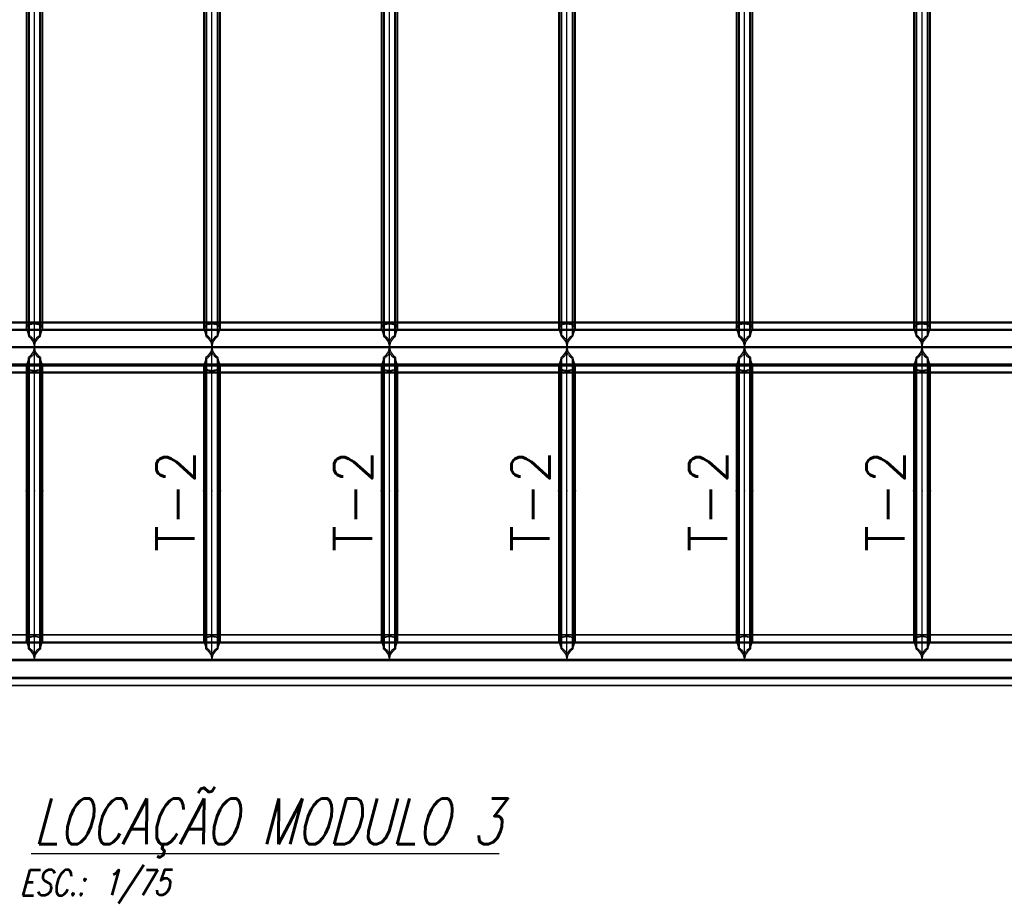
# Model space of a CAD drawing. Extents: x 463450 to 504470, y 98709 to 135344.
# Tile 2 of 20: x 469081 to 474905, y 98781 to 103993. Entities that reach past the tile are written whole.
import ezdxf
from ezdxf.enums import TextEntityAlignment as Align

# ---------------------------------------------------------------- set-up
doc = ezdxf.new("R2010")
doc.units = 0
doc.header["$LTSCALE"] = 10
doc.header["$MEASUREMENT"] = 0
doc.linetypes.add('DASHDOT', pattern=[1, 0.5, -0.25, 0, -0.25])
doc.linetypes.add('HIDDEN', pattern=[0.375, 0.25, -0.125])
doc.layers.get('0').update_dxf_attribs({"linetype": 'CONTINUOUS'})
for name, color, linetype in [('A', 2, 'DASHDOT'), ('COTAS', 7, 'CONTINUOUS'), ('FORIR', 4, 'CONTINUOUS'), ('G', 3, 'CONTINUOUS'), ('mark3d', 2, 'CONTINUOUS'), ('REGUA175', 4, 'CONTINUOUS'), ('TR', 6, 'HIDDEN'), ('TXT1', 7, 'CONTINUOUS')]:
    doc.layers.add(name, color=color, linetype=linetype)
doc.styles.add('Dunke', font='romans.shx', dxfattribs={"width": 0.75, "oblique": 15})
doc.styles.add('POS', font='ROMANS', dxfattribs={"width": 0.7})
doc.styles.get("Standard").update_dxf_attribs({"font": 'txt.shx', "width": 0.7, "oblique": 5})

# ---------------------------------------------------------------- blocks, each defined once
blk = doc.blocks.new('3D_INFOM')
blk.add_point((0, 0))
at = {"layer": 'FORIR', "flags": 1}
blk.add_attdef('MARK', (7.6, -4.3), '', height=5.26, dxfattribs=at)
blk = doc.blocks.new('3D_INFOTEXT')
blk.add_point((0, 0))
at = {"flags": 1}
for tag, p in [('MAR_PEZ', (7.2, 4.1)), ('POS_PEZ', (7.6, -4.3)), ('HANDLE', (7, -38.5)), ('LUN_PRO', (7.2, -21.9)), ('NOM_PRO', (7.6, -13.2)), ('MAT_PRO', (7.6, -30.1))]:
    blk.add_attdef(tag, p, '', height=5.26, dxfattribs=at)
blk = doc.blocks.new('mark3d1')
at = {"layer": 'mark3d', "color": 4, "style": 'POS'}
blk.add_attdef('MARK', text='', height=3, dxfattribs=at).set_placement((7.179, -1.226), align=Align.CENTER)
blk = doc.blocks.new('A$C4C575746')
at = {"layer": 'REGUA175', "color": 8, "style": 'Dunke', "oblique": 15, "width": 0.75}
blk.add_text('ESC.:', height=2, dxfattribs=at).set_placement((-0.609, -3.248))
for tag, p, height in [('%%UTITULO', (0.474, 0.775), 3.6), ('ESCALA', (5.959, -3.229), 2)]:
    blk.add_attdef(tag, p, '', height=height, dxfattribs=at)

msp = doc.modelspace()

# ---------------------------------------------------------------- linework, layer by layer
at = {"layer": 'A'}
msp.add_line((464144.9, 102055.5), (486660.7, 102055.5), dxfattribs=at)
at = {"layer": 'G'}
for p, q in [((469168.7, 102059.3), (469168.7, 109207.9)), ((470218.7, 102059.3), (470218.7, 109207.9)), ((471268.7, 102059.3), (471268.7, 109207.9)), ((472318.7, 102059.3), (472318.7, 109207.9)), ((473368.7, 102059.3), (473368.7, 109207.9)), ((474418.7, 102059.3), (474418.7, 109207.9)), ((469133.3, 109144.3), (469133.3, 102121.6)), ((469204, 102121.6), (469204, 109144.3)), ((470183.3, 109144.3), (470183.3, 102121.6)), ((470254, 102121.6), (470254, 109144.3)), ((471233.3, 109144.3), (471233.3, 102121.6)), ((471304, 102121.6), (471304, 109144.3)), ((472283.3, 109144.3), (472283.3, 102121.6)), ((472354, 102121.6), (472354, 109144.3)), ((473333.3, 109144.3), (473333.3, 102121.6)), ((473404, 102121.6), (473404, 109144.3)), ((474383.3, 109144.3), (474383.3, 102121.6)), ((474454, 102121.6), (474454, 109144.3)), ((469118.7, 109095.9), (469118.7, 102168.5)), ((469218.7, 102168.5), (469218.7, 109095.9)), ((470168.7, 109095.9), (470168.7, 102168.5)), ((470268.7, 102168.5), (470268.7, 109095.9)), ((471218.7, 109095.9), (471218.7, 102168.5)), ((471318.7, 102168.5), (471318.7, 109095.9)), ((472268.7, 109095.9), (472268.7, 102168.5)), ((472368.7, 102168.5), (472368.7, 109095.9)), ((473318.7, 109095.9), (473318.7, 102168.5)), ((473418.7, 102168.5), (473418.7, 109095.9)), ((474368.7, 109095.9), (474368.7, 102168.5)), ((474468.7, 102168.5), (474468.7, 109095.9)), ((468166.2, 102163.7), (469121.2, 102163.7)), ((469118.7, 102205.5), (468568.8, 102205.5)), ((469118.7, 102168.5), (469121.2, 102163.7)), ((469121.2, 102163.7), (469128.9, 102141.4)), ((469208.5, 102141.4), (469216.2, 102163.7)), ((469216.2, 102163.7), (469218.7, 102168.5)), ((469216.2, 102163.7), (470171.2, 102163.7)), ((470168.7, 102205.5), (469218.7, 102205.5)), ((470168.7, 102168.5), (470171.2, 102163.7)), ((470171.2, 102163.7), (470178.9, 102141.4)), ((470258.5, 102141.4), (470266.2, 102163.7)), ((470266.2, 102163.7), (470268.7, 102168.5)), ((470266.2, 102163.7), (471221.2, 102163.7)), ((471218.7, 102205.5), (470268.7, 102205.5)), ((471218.7, 102168.5), (471221.2, 102163.7)), ((471221.2, 102163.7), (471228.9, 102141.4)), ((471308.5, 102141.4), (471316.2, 102163.7)), ((471316.2, 102163.7), (471318.7, 102168.5)), ((471316.2, 102163.7), (472271.2, 102163.7)), ((472268.7, 102205.5), (471318.7, 102205.5)), ((472268.7, 102168.5), (472271.2, 102163.7)), ((472271.2, 102163.7), (472278.9, 102141.4)), ((472358.5, 102141.4), (472366.2, 102163.7)), ((472366.2, 102163.7), (472368.7, 102168.5)), ((472366.2, 102163.7), (473321.2, 102163.7)), ((473318.7, 102205.5), (472368.7, 102205.5)), ((473318.7, 102168.5), (473321.2, 102163.7)), ((473321.2, 102163.7), (473328.9, 102141.4)), ((473408.5, 102141.4), (473416.2, 102163.7)), ((473416.2, 102163.7), (473418.7, 102168.5)), ((473416.2, 102163.7), (474371.2, 102163.7)), ((474368.7, 102205.5), (473418.7, 102205.5)), ((474368.7, 102168.5), (474371.2, 102163.7)), ((474371.2, 102163.7), (474378.9, 102141.4)), ((474458.5, 102141.4), (474466.2, 102163.7)), ((474466.2, 102163.7), (474468.7, 102168.5)), ((474466.2, 102163.7), (475421.2, 102163.7)), ((475418.7, 102205.5), (474468.7, 102205.5)), ((469128.9, 102141.4), (469133.3, 102121.6)), ((469133.3, 102121.6), (469141, 102115.7)), ((469141, 102115.7), (469161.6, 102087.7)), ((469175.8, 102087.7), (469196.4, 102115.7)), ((469196.4, 102115.7), (469204, 102121.6)), ((469204, 102121.6), (469208.5, 102141.4)), ((470178.9, 102141.4), (470183.3, 102121.6)), ((470183.3, 102121.6), (470191, 102115.7)), ((470191, 102115.7), (470211.6, 102087.7)), ((470225.8, 102087.7), (470246.4, 102115.7)), ((470246.4, 102115.7), (470254, 102121.6)), ((470254, 102121.6), (470258.5, 102141.4)), ((471228.9, 102141.4), (471233.3, 102121.6)), ((471233.3, 102121.6), (471241, 102115.7)), ((471241, 102115.7), (471261.6, 102087.7)), ((471275.8, 102087.7), (471296.4, 102115.7)), ((471296.4, 102115.7), (471304, 102121.6)), ((471304, 102121.6), (471308.5, 102141.4)), ((472278.9, 102141.4), (472283.3, 102121.6)), ((472283.3, 102121.6), (472291, 102115.7)), ((472291, 102115.7), (472311.6, 102087.7)), ((472325.8, 102087.7), (472346.4, 102115.7)), ((472346.4, 102115.7), (472354, 102121.6)), ((472354, 102121.6), (472358.5, 102141.4)), ((473328.9, 102141.4), (473333.3, 102121.6)), ((473333.3, 102121.6), (473341, 102115.7)), ((473341, 102115.7), (473361.6, 102087.7)), ((473375.8, 102087.7), (473396.4, 102115.7)), ((473396.4, 102115.7), (473404, 102121.6)), ((473404, 102121.6), (473408.5, 102141.4)), ((474378.9, 102141.4), (474383.3, 102121.6)), ((474383.3, 102121.6), (474391, 102115.7)), ((474391, 102115.7), (474411.6, 102087.7)), ((474425.8, 102087.7), (474446.4, 102115.7)), ((474446.4, 102115.7), (474454, 102121.6)), ((474454, 102121.6), (474458.5, 102141.4)), ((469168.6, 102058.5), (468118.8, 102058.5)), ((469161.6, 102087.7), (469168.4, 102059.3)), ((469168.6, 102058.5), (469161.6, 102029.2)), ((469168.7, 102059.3), (469168.4, 102059.3)), ((469168.4, 102059.3), (469168.6, 102058.5)), ((469169, 102059.3), (469168.7, 102059.3)), ((469168.7, 100209.7), (469168.7, 102059.3)), ((469168.8, 102058.5), (469169, 102059.3)), ((469175.8, 102029.2), (469168.8, 102058.5)), ((470218.6, 102058.5), (469168.8, 102058.5)), ((469169, 102059.3), (469175.8, 102087.7)), ((470211.6, 102087.7), (470218.4, 102059.3)), ((470218.6, 102058.5), (470211.6, 102029.2)), ((470218.7, 102059.3), (470218.4, 102059.3)), ((470218.4, 102059.3), (470218.6, 102058.5)), ((470219, 102059.3), (470218.7, 102059.3)), ((470218.7, 100209.7), (470218.7, 102059.3)), ((470218.8, 102058.5), (470219, 102059.3)), ((470225.8, 102029.2), (470218.8, 102058.5)), ((471268.6, 102058.5), (470218.8, 102058.5)), ((470219, 102059.3), (470225.8, 102087.7)), ((471261.6, 102087.7), (471268.4, 102059.3)), ((471268.6, 102058.5), (471261.6, 102029.2)), ((471268.7, 102059.3), (471268.4, 102059.3)), ((471268.4, 102059.3), (471268.6, 102058.5)), ((471268.7, 100209.7), (471268.7, 102059.3)), ((471269, 102059.3), (471268.7, 102059.3)), ((471268.8, 102058.5), (471269, 102059.3)), ((471275.8, 102029.2), (471268.8, 102058.5)), ((472318.6, 102058.5), (471268.8, 102058.5)), ((471269, 102059.3), (471275.8, 102087.7)), ((472311.6, 102087.7), (472318.4, 102059.3)), ((472318.6, 102058.5), (472311.6, 102029.2)), ((472318.7, 102059.3), (472318.4, 102059.3)), ((472318.4, 102059.3), (472318.6, 102058.5)), ((472319, 102059.3), (472318.7, 102059.3)), ((472318.7, 100209.7), (472318.7, 102059.3)), ((472318.8, 102058.5), (472319, 102059.3)), ((472325.8, 102029.2), (472318.8, 102058.5)), ((473368.6, 102058.5), (472318.8, 102058.5)), ((472319, 102059.3), (472325.8, 102087.7)), ((473361.6, 102087.7), (473368.4, 102059.3)), ((473368.6, 102058.5), (473361.6, 102029.2)), ((473368.7, 102059.3), (473368.4, 102059.3)), ((473368.4, 102059.3), (473368.6, 102058.5)), ((473369, 102059.3), (473368.7, 102059.3)), ((473368.7, 100209.7), (473368.7, 102059.3)), ((473368.8, 102058.5), (473369, 102059.3)), ((473375.8, 102029.2), (473368.8, 102058.5)), ((474418.6, 102058.5), (473368.8, 102058.5)), ((473369, 102059.3), (473375.8, 102087.7)), ((474411.6, 102087.7), (474418.4, 102059.3)), ((474418.6, 102058.5), (474411.6, 102029.2)), ((474418.7, 102059.3), (474418.4, 102059.3)), ((474418.4, 102059.3), (474418.6, 102058.5)), ((474419, 102059.3), (474418.7, 102059.3)), ((474418.7, 100209.7), (474418.7, 102059.3)), ((474418.8, 102058.5), (474419, 102059.3)), ((474425.8, 102029.2), (474418.8, 102058.5)), ((475468.6, 102058.5), (474418.8, 102058.5)), ((474419, 102059.3), (474425.8, 102087.7)), ((469133.3, 101994.9), (469128.9, 101974.7)), ((469141, 102000.9), (469133.3, 101994.9)), ((469133.3, 100272.9), (469133.3, 101994.9)), ((469161.6, 102029.2), (469141, 102000.9)), ((469196.4, 102000.9), (469175.8, 102029.2)), ((469204, 101994.9), (469196.4, 102000.9)), ((469208.5, 101974.7), (469204, 101994.9)), ((469204, 101994.9), (469204, 100272.9)), ((470183.3, 101994.9), (470178.9, 101974.7)), ((470191, 102000.9), (470183.3, 101994.9)), ((470183.3, 100272.9), (470183.3, 101994.9)), ((470211.6, 102029.2), (470191, 102000.9)), ((470246.4, 102000.9), (470225.8, 102029.2)), ((470254, 101994.9), (470246.4, 102000.9)), ((470258.5, 101974.7), (470254, 101994.9)), ((470254, 101994.9), (470254, 100272.9)), ((471233.3, 101994.9), (471228.9, 101974.7)), ((471241, 102000.9), (471233.3, 101994.9)), ((471233.3, 100272.9), (471233.3, 101994.9)), ((471261.6, 102029.2), (471241, 102000.9)), ((471296.4, 102000.9), (471275.8, 102029.2)), ((471304, 101994.9), (471296.4, 102000.9)), ((471308.5, 101974.7), (471304, 101994.9)), ((471304, 101994.9), (471304, 100272.9)), ((472283.3, 101994.9), (472278.9, 101974.7)), ((472291, 102000.9), (472283.3, 101994.9)), ((472283.3, 100272.9), (472283.3, 101994.9)), ((472311.6, 102029.2), (472291, 102000.9)), ((472346.4, 102000.9), (472325.8, 102029.2)), ((472354, 101994.9), (472346.4, 102000.9)), ((472358.5, 101974.7), (472354, 101994.9)), ((472354, 101994.9), (472354, 100272.9)), ((473333.3, 101994.9), (473328.9, 101974.7)), ((473341, 102000.9), (473333.3, 101994.9)), ((473333.3, 100272.9), (473333.3, 101994.9)), ((473361.6, 102029.2), (473341, 102000.9)), ((473396.4, 102000.9), (473375.8, 102029.2)), ((473404, 101994.9), (473396.4, 102000.9)), ((473408.5, 101974.7), (473404, 101994.9)), ((473404, 101994.9), (473404, 100272.9)), ((474383.3, 101994.9), (474378.9, 101974.7)), ((474391, 102000.9), (474383.3, 101994.9)), ((474383.3, 100272.9), (474383.3, 101994.9)), ((474411.6, 102029.2), (474391, 102000.9)), ((474446.4, 102000.9), (474425.8, 102029.2)), ((474454, 101994.9), (474446.4, 102000.9)), ((474458.5, 101974.7), (474454, 101994.9)), ((474454, 101994.9), (474454, 100272.9)), ((469121.2, 101951.6), (468166.2, 101951.6)), ((469121.2, 101951.6), (469118.7, 101946.6)), ((469118.7, 101946.6), (469118.7, 100319.7)), ((469128.9, 101974.7), (469121.2, 101951.6)), ((469216.2, 101951.6), (469208.5, 101974.7)), ((469218.7, 101946.6), (469216.2, 101951.6)), ((470171.2, 101951.6), (469216.2, 101951.6)), ((469218.7, 100319.7), (469218.7, 101946.6)), ((470171.2, 101951.6), (470168.7, 101946.6)), ((470168.7, 101946.6), (470168.7, 100319.7)), ((470178.9, 101974.7), (470171.2, 101951.6)), ((470266.2, 101951.6), (470258.5, 101974.7)), ((470268.7, 101946.6), (470266.2, 101951.6)), ((471221.2, 101951.6), (470266.2, 101951.6)), ((470268.7, 100319.7), (470268.7, 101946.6)), ((471221.2, 101951.6), (471218.7, 101946.6)), ((471218.7, 101946.6), (471218.7, 100319.7)), ((471228.9, 101974.7), (471221.2, 101951.6)), ((471316.2, 101951.6), (471308.5, 101974.7)), ((471318.7, 101946.6), (471316.2, 101951.6)), ((472271.2, 101951.6), (471316.2, 101951.6)), ((471318.7, 100319.7), (471318.7, 101946.6)), ((472271.2, 101951.6), (472268.7, 101946.6)), ((472268.7, 101946.6), (472268.7, 100319.7)), ((472278.9, 101974.7), (472271.2, 101951.6)), ((472366.2, 101951.6), (472358.5, 101974.7)), ((472368.7, 101946.6), (472366.2, 101951.6)), ((473321.2, 101951.6), (472366.2, 101951.6)), ((472368.7, 100319.7), (472368.7, 101946.6)), ((473321.2, 101951.6), (473318.7, 101946.6)), ((473318.7, 101946.6), (473318.7, 100319.7)), ((473328.9, 101974.7), (473321.2, 101951.6)), ((473416.2, 101951.6), (473408.5, 101974.7)), ((473418.7, 101946.6), (473416.2, 101951.6)), ((474371.2, 101951.6), (473416.2, 101951.6)), ((473418.7, 100319.7), (473418.7, 101946.6)), ((474371.2, 101951.6), (474368.7, 101946.6)), ((474368.7, 101946.6), (474368.7, 100319.7)), ((474378.9, 101974.7), (474371.2, 101951.6)), ((474466.2, 101951.6), (474458.5, 101974.7)), ((474468.7, 101946.6), (474466.2, 101951.6)), ((475421.2, 101951.6), (474466.2, 101951.6)), ((474468.7, 100319.7), (474468.7, 101946.6)), ((468168.7, 101905.6), (469118.7, 101905.6)), ((469218.7, 101905.6), (470168.7, 101905.6)), ((470268.7, 101905.6), (471218.7, 101905.6)), ((471318.7, 101905.6), (472268.7, 101905.6)), ((472368.7, 101905.6), (473318.7, 101905.6)), ((473418.7, 101905.6), (474368.7, 101905.6)), ((474468.7, 101905.6), (475418.7, 101905.6)), ((469118.7, 100356.7), (468168.7, 100356.7)), ((470168.7, 100356.7), (469218.7, 100356.7)), ((471218.7, 100356.7), (470268.7, 100356.7)), ((472268.7, 100356.7), (471318.7, 100356.7)), ((473318.7, 100356.7), (472368.7, 100356.7)), ((474368.7, 100356.7), (473418.7, 100356.7)), ((475418.7, 100356.7), (474468.7, 100356.7)), ((468166.2, 100314.9), (469121.2, 100314.9)), ((469118.7, 100319.7), (469121.2, 100314.9)), ((469121.2, 100314.9), (469128.9, 100292.5)), ((469128.9, 100292.5), (469133.3, 100272.9)), ((469204, 100272.9), (469208.5, 100292.5)), ((469208.5, 100292.5), (469216.2, 100314.9)), ((469216.2, 100314.9), (469218.7, 100319.7)), ((469216.2, 100314.9), (470171.2, 100314.9)), ((470168.7, 100319.7), (470171.2, 100314.9)), ((470171.2, 100314.9), (470178.9, 100292.5)), ((470178.9, 100292.5), (470183.3, 100272.9)), ((470254, 100272.9), (470258.5, 100292.5)), ((470258.5, 100292.5), (470266.2, 100314.9)), ((470266.2, 100314.9), (470268.7, 100319.7)), ((470266.2, 100314.9), (471221.2, 100314.9)), ((471218.7, 100319.7), (471221.2, 100314.9)), ((471221.2, 100314.9), (471228.9, 100292.5)), ((471228.9, 100292.5), (471233.3, 100272.9)), ((471304, 100272.9), (471308.5, 100292.5)), ((471308.5, 100292.5), (471316.2, 100314.9)), ((471316.2, 100314.9), (471318.7, 100319.7)), ((471316.2, 100314.9), (472271.2, 100314.9)), ((472268.7, 100319.7), (472271.2, 100314.9)), ((472271.2, 100314.9), (472278.9, 100292.5)), ((472278.9, 100292.5), (472283.3, 100272.9)), ((472354, 100272.9), (472358.5, 100292.5)), ((472358.5, 100292.5), (472366.2, 100314.9)), ((472366.2, 100314.9), (472368.7, 100319.7)), ((472366.2, 100314.9), (473321.2, 100314.9)), ((473318.7, 100319.7), (473321.2, 100314.9)), ((473321.2, 100314.9), (473328.9, 100292.5)), ((473328.9, 100292.5), (473333.3, 100272.9)), ((473404, 100272.9), (473408.5, 100292.5)), ((473408.5, 100292.5), (473416.2, 100314.9)), ((473416.2, 100314.9), (473418.7, 100319.7)), ((473416.2, 100314.9), (474371.2, 100314.9)), ((474368.7, 100319.7), (474371.2, 100314.9)), ((474371.2, 100314.9), (474378.9, 100292.5)), ((474378.9, 100292.5), (474383.3, 100272.9)), ((474454, 100272.9), (474458.5, 100292.5)), ((474458.5, 100292.5), (474466.2, 100314.9)), ((474466.2, 100314.9), (474468.7, 100319.7)), ((474466.2, 100314.9), (475421.2, 100314.9)), ((469133.3, 100272.9), (469141.1, 100266.9)), ((469141.1, 100266.9), (469161.7, 100238.9)), ((469161.7, 100238.9), (469168.7, 100209.7)), ((469168.7, 100209.7), (469175.7, 100238.9)), ((469175.7, 100238.9), (469196.3, 100266.9)), ((469196.3, 100266.9), (469204, 100272.9)), ((470183.3, 100272.9), (470191.1, 100266.9)), ((470191.1, 100266.9), (470211.7, 100238.9)), ((470211.7, 100238.9), (470218.7, 100209.7)), ((470218.7, 100209.7), (470225.7, 100238.9)), ((470225.7, 100238.9), (470246.3, 100266.9)), ((470246.3, 100266.9), (470254, 100272.9)), ((471233.3, 100272.9), (471241.1, 100266.9)), ((471241.1, 100266.9), (471261.7, 100238.9)), ((471261.7, 100238.9), (471268.7, 100209.7)), ((471268.7, 100209.7), (471275.7, 100238.9)), ((471275.7, 100238.9), (471296.3, 100266.9)), ((471296.3, 100266.9), (471304, 100272.9)), ((472283.3, 100272.9), (472291.1, 100266.9)), ((472291.1, 100266.9), (472311.7, 100238.9)), ((472311.7, 100238.9), (472318.7, 100209.7)), ((472318.7, 100209.7), (472325.7, 100238.9)), ((472325.7, 100238.9), (472346.3, 100266.9)), ((472346.3, 100266.9), (472354, 100272.9)), ((473333.3, 100272.9), (473341.1, 100266.9)), ((473341.1, 100266.9), (473361.7, 100238.9)), ((473361.7, 100238.9), (473368.7, 100209.7)), ((473368.7, 100209.7), (473375.7, 100238.9)), ((473375.7, 100238.9), (473396.3, 100266.9)), ((473396.3, 100266.9), (473404, 100272.9)), ((474383.3, 100272.9), (474391.1, 100266.9)), ((474391.1, 100266.9), (474411.7, 100238.9)), ((474411.7, 100238.9), (474418.7, 100209.7)), ((474418.7, 100209.7), (474425.7, 100238.9)), ((474425.7, 100238.9), (474446.3, 100266.9)), ((474446.3, 100266.9), (474454, 100272.9)), ((467218.7, 100209.7), (485418.7, 100209.7)), ((467112.6, 100102.8), (485524.8, 100102.8)), ((467068.7, 100056.7), (485568.7, 100056.7))]:
    msp.add_line(p, q, dxfattribs=at)
at = {"layer": 'TR'}
for p, q in [((469123.4, 109095.9), (469123.4, 102168.5)), ((469136.7, 109137.9), (469136.7, 102127.8)), ((469200.7, 102127.8), (469200.7, 109137.9)), ((469213.9, 102168.5), (469213.9, 109095.9)), ((470173.4, 109095.9), (470173.4, 102168.5)), ((470186.7, 109137.9), (470186.7, 102127.8)), ((470250.7, 102127.8), (470250.7, 109137.9)), ((470263.9, 102168.5), (470263.9, 109095.9)), ((471223.4, 109095.9), (471223.4, 102168.5)), ((471236.7, 109137.9), (471236.7, 102127.8)), ((471300.7, 102127.8), (471300.7, 109137.9)), ((471313.9, 102168.5), (471313.9, 109095.9)), ((472273.4, 109095.9), (472273.4, 102168.5)), ((472286.7, 109137.9), (472286.7, 102127.8)), ((472350.7, 102127.8), (472350.7, 109137.9)), ((472363.9, 102168.5), (472363.9, 109095.9)), ((473323.4, 109095.9), (473323.4, 102168.5)), ((473336.7, 109137.9), (473336.7, 102127.8)), ((473400.7, 102127.8), (473400.7, 109137.9)), ((473413.9, 102168.5), (473413.9, 109095.9)), ((474373.4, 109095.9), (474373.4, 102168.5)), ((474386.7, 109137.9), (474386.7, 102127.8)), ((474450.7, 102127.8), (474450.7, 109137.9)), ((474463.9, 102168.5), (474463.9, 109095.9)), ((485312.7, 102159.5), (467324.7, 102159.5)), ((485309, 102155.1), (467328.4, 102155.1)), ((467328.5, 102159.1), (485308.9, 102159.1)), ((485268.7, 102199.2), (467368.7, 102199.2)), ((469218.7, 102205.5), (469118.7, 102205.5)), ((469118.7, 102168.5), (469125.6, 102181.9)), ((469121.2, 102163.7), (469216.2, 102163.7)), ((469123.4, 102168.5), (469130.4, 102181.9)), ((469123.4, 102168.5), (469125.9, 102163.7)), ((469125.6, 102181.9), (469133.3, 102191.5)), ((469125.9, 102163.7), (469133.7, 102141.4)), ((469130.4, 102181.9), (469136.7, 102189.8)), ((469133.3, 102191.5), (469150.9, 102195.2)), ((469136.7, 102189.8), (469162.4, 102195.2)), ((469150.9, 102195.2), (469168.7, 102197.3)), ((469162.4, 102195.2), (469168.7, 102196)), ((469168.7, 102197.3), (469186.5, 102195.2)), ((469168.7, 102196), (469175, 102195.2)), ((469175, 102195.2), (469200.7, 102189.8)), ((469186.5, 102195.2), (469204, 102191.5)), ((469200.7, 102189.8), (469207, 102181.9)), ((469203.7, 102141.4), (469211.5, 102163.7)), ((469204, 102191.5), (469211.8, 102181.9)), ((469207, 102181.9), (469213.9, 102168.5)), ((469211.5, 102163.7), (469213.9, 102168.5)), ((469211.8, 102181.9), (469218.7, 102168.5)), ((470268.7, 102205.5), (470168.7, 102205.5)), ((470168.7, 102168.5), (470175.6, 102181.9)), ((470171.2, 102163.7), (470266.2, 102163.7)), ((470173.4, 102168.5), (470180.4, 102181.9)), ((470173.4, 102168.5), (470175.9, 102163.7)), ((470175.6, 102181.9), (470183.3, 102191.5)), ((470175.9, 102163.7), (470183.7, 102141.4)), ((470180.4, 102181.9), (470186.7, 102189.8)), ((470183.3, 102191.5), (470200.9, 102195.2)), ((470186.7, 102189.8), (470212.4, 102195.2)), ((470200.9, 102195.2), (470218.7, 102197.3)), ((470212.4, 102195.2), (470218.7, 102196)), ((470218.7, 102197.3), (470236.5, 102195.2)), ((470218.7, 102196), (470225, 102195.2)), ((470225, 102195.2), (470250.7, 102189.8)), ((470236.5, 102195.2), (470254, 102191.5)), ((470250.7, 102189.8), (470257, 102181.9)), ((470253.7, 102141.4), (470261.5, 102163.7)), ((470254, 102191.5), (470261.8, 102181.9)), ((470257, 102181.9), (470263.9, 102168.5)), ((470261.5, 102163.7), (470263.9, 102168.5)), ((470261.8, 102181.9), (470268.7, 102168.5)), ((471318.7, 102205.5), (471218.7, 102205.5)), ((471218.7, 102168.5), (471225.6, 102181.9)), ((471221.2, 102163.7), (471316.2, 102163.7)), ((471223.4, 102168.5), (471230.4, 102181.9)), ((471223.4, 102168.5), (471225.9, 102163.7)), ((471225.6, 102181.9), (471233.3, 102191.5)), ((471225.9, 102163.7), (471233.7, 102141.4)), ((471230.4, 102181.9), (471236.7, 102189.8)), ((471233.3, 102191.5), (471250.9, 102195.2)), ((471236.7, 102189.8), (471262.4, 102195.2)), ((471250.9, 102195.2), (471268.7, 102197.3)), ((471262.4, 102195.2), (471268.7, 102196)), ((471268.7, 102197.3), (471286.5, 102195.2)), ((471268.7, 102196), (471275, 102195.2)), ((471275, 102195.2), (471300.7, 102189.8)), ((471286.5, 102195.2), (471304, 102191.5)), ((471300.7, 102189.8), (471307, 102181.9)), ((471303.7, 102141.4), (471311.5, 102163.7)), ((471304, 102191.5), (471311.8, 102181.9)), ((471307, 102181.9), (471313.9, 102168.5)), ((471311.5, 102163.7), (471313.9, 102168.5)), ((471311.8, 102181.9), (471318.7, 102168.5)), ((472368.7, 102205.5), (472268.7, 102205.5)), ((472268.7, 102168.5), (472275.6, 102181.9)), ((472271.2, 102163.7), (472366.2, 102163.7)), ((472273.4, 102168.5), (472280.4, 102181.9)), ((472273.4, 102168.5), (472275.9, 102163.7)), ((472275.6, 102181.9), (472283.3, 102191.5)), ((472275.9, 102163.7), (472283.7, 102141.4)), ((472280.4, 102181.9), (472286.7, 102189.8)), ((472283.3, 102191.5), (472300.9, 102195.2)), ((472286.7, 102189.8), (472312.4, 102195.2)), ((472300.9, 102195.2), (472318.7, 102197.3)), ((472312.4, 102195.2), (472318.7, 102196)), ((472318.7, 102197.3), (472336.5, 102195.2)), ((472318.7, 102196), (472325, 102195.2)), ((472325, 102195.2), (472350.7, 102189.8)), ((472336.5, 102195.2), (472354, 102191.5)), ((472350.7, 102189.8), (472357, 102181.9)), ((472353.7, 102141.4), (472361.5, 102163.7)), ((472354, 102191.5), (472361.8, 102181.9)), ((472357, 102181.9), (472363.9, 102168.5)), ((472361.5, 102163.7), (472363.9, 102168.5)), ((472361.8, 102181.9), (472368.7, 102168.5)), ((473418.7, 102205.5), (473318.7, 102205.5)), ((473318.7, 102168.5), (473325.6, 102181.9)), ((473321.2, 102163.7), (473416.2, 102163.7)), ((473323.4, 102168.5), (473330.4, 102181.9)), ((473323.4, 102168.5), (473325.9, 102163.7)), ((473325.6, 102181.9), (473333.3, 102191.5)), ((473325.9, 102163.7), (473333.7, 102141.4)), ((473330.4, 102181.9), (473336.7, 102189.8)), ((473333.3, 102191.5), (473350.9, 102195.2)), ((473336.7, 102189.8), (473362.4, 102195.2)), ((473350.9, 102195.2), (473368.7, 102197.3)), ((473362.4, 102195.2), (473368.7, 102196)), ((473368.7, 102197.3), (473386.5, 102195.2)), ((473368.7, 102196), (473375, 102195.2)), ((473375, 102195.2), (473400.7, 102189.8)), ((473386.5, 102195.2), (473404, 102191.5)), ((473400.7, 102189.8), (473407, 102181.9)), ((473403.7, 102141.4), (473411.5, 102163.7)), ((473404, 102191.5), (473411.8, 102181.9)), ((473407, 102181.9), (473413.9, 102168.5)), ((473411.5, 102163.7), (473413.9, 102168.5)), ((473411.8, 102181.9), (473418.7, 102168.5)), ((474468.7, 102205.5), (474368.7, 102205.5)), ((474368.7, 102168.5), (474375.6, 102181.9)), ((474371.2, 102163.7), (474466.2, 102163.7)), ((474373.4, 102168.5), (474380.4, 102181.9)), ((474373.4, 102168.5), (474375.9, 102163.7)), ((474375.6, 102181.9), (474383.3, 102191.5)), ((474375.9, 102163.7), (474383.7, 102141.4)), ((474380.4, 102181.9), (474386.7, 102189.8)), ((474383.3, 102191.5), (474400.9, 102195.2)), ((474386.7, 102189.8), (474412.4, 102195.2)), ((474400.9, 102195.2), (474418.7, 102197.3)), ((474412.4, 102195.2), (474418.7, 102196)), ((474418.7, 102197.3), (474436.5, 102195.2)), ((474418.7, 102196), (474425, 102195.2)), ((474425, 102195.2), (474450.7, 102189.8)), ((474436.5, 102195.2), (474454, 102191.5)), ((474450.7, 102189.8), (474457, 102181.9)), ((474453.7, 102141.4), (474461.5, 102163.7)), ((474454, 102191.5), (474461.8, 102181.9)), ((474457, 102181.9), (474463.9, 102168.5)), ((474461.5, 102163.7), (474463.9, 102168.5)), ((474461.8, 102181.9), (474468.7, 102168.5)), ((469133.7, 102141.4), (469136.7, 102127.8)), ((469136.7, 102127.8), (469152.5, 102115.7)), ((469152.5, 102115.7), (469168.7, 102093.7)), ((469168.7, 102093.7), (469184.9, 102115.7)), ((469184.9, 102115.7), (469200.7, 102127.8)), ((469200.7, 102127.8), (469203.7, 102141.4)), ((470183.7, 102141.4), (470186.7, 102127.8)), ((470186.7, 102127.8), (470202.5, 102115.7)), ((470202.5, 102115.7), (470218.7, 102093.7)), ((470218.7, 102093.7), (470234.9, 102115.7)), ((470234.9, 102115.7), (470250.7, 102127.8)), ((470250.7, 102127.8), (470253.7, 102141.4)), ((471233.7, 102141.4), (471236.7, 102127.8)), ((471236.7, 102127.8), (471252.5, 102115.7)), ((471252.5, 102115.7), (471268.7, 102093.7)), ((471268.7, 102093.7), (471284.9, 102115.7)), ((471284.9, 102115.7), (471300.7, 102127.8)), ((471300.7, 102127.8), (471303.7, 102141.4)), ((472283.7, 102141.4), (472286.7, 102127.8)), ((472286.7, 102127.8), (472302.5, 102115.7)), ((472302.5, 102115.7), (472318.7, 102093.7)), ((472318.7, 102093.7), (472334.9, 102115.7)), ((472334.9, 102115.7), (472350.7, 102127.8)), ((472350.7, 102127.8), (472353.7, 102141.4)), ((473333.7, 102141.4), (473336.7, 102127.8)), ((473336.7, 102127.8), (473352.5, 102115.7)), ((473352.5, 102115.7), (473368.7, 102093.7)), ((473368.7, 102093.7), (473384.9, 102115.7)), ((473384.9, 102115.7), (473400.7, 102127.8)), ((473400.7, 102127.8), (473403.7, 102141.4)), ((474383.7, 102141.4), (474386.7, 102127.8)), ((474386.7, 102127.8), (474402.5, 102115.7)), ((474402.5, 102115.7), (474418.7, 102093.7)), ((474418.7, 102093.7), (474434.9, 102115.7)), ((474434.9, 102115.7), (474450.7, 102127.8)), ((474450.7, 102127.8), (474453.7, 102141.4)), ((485418.7, 102052.5), (467218.7, 102052.5)), ((485378.2, 102052.7), (467259.2, 102052.7)), ((485377.8, 102058.4), (467259.5, 102058.4)), ((469168.4, 102059.3), (469169, 102059.3)), ((469168.8, 102058.5), (469168.6, 102058.5)), ((470218.4, 102059.3), (470219, 102059.3)), ((470218.8, 102058.5), (470218.6, 102058.5)), ((471268.4, 102059.3), (471269, 102059.3)), ((471268.8, 102058.5), (471268.6, 102058.5)), ((472318.4, 102059.3), (472319, 102059.3)), ((472318.8, 102058.5), (472318.6, 102058.5)), ((473368.4, 102059.3), (473369, 102059.3)), ((473368.8, 102058.5), (473368.6, 102058.5)), ((474418.4, 102059.3), (474419, 102059.3)), ((474418.8, 102058.5), (474418.6, 102058.5)), ((469136.7, 101988.6), (469133.7, 101974.7)), ((469152.5, 102000.9), (469136.7, 101988.6)), ((469136.7, 101988.6), (469136.7, 100279.1)), ((469168.7, 102023.2), (469152.5, 102000.9)), ((469184.9, 102000.9), (469168.7, 102023.2)), ((469200.7, 101988.6), (469184.9, 102000.9)), ((469200.7, 100279.1), (469200.7, 101988.6)), ((469203.7, 101974.7), (469200.7, 101988.6)), ((470186.7, 101988.6), (470183.7, 101974.7)), ((470202.5, 102000.9), (470186.7, 101988.6)), ((470186.7, 101988.6), (470186.7, 100279.1)), ((470218.7, 102023.2), (470202.5, 102000.9)), ((470234.9, 102000.9), (470218.7, 102023.2)), ((470250.7, 101988.6), (470234.9, 102000.9)), ((470250.7, 100279.1), (470250.7, 101988.6)), ((470253.7, 101974.7), (470250.7, 101988.6)), ((471236.7, 101988.6), (471233.7, 101974.7)), ((471252.5, 102000.9), (471236.7, 101988.6)), ((471236.7, 101988.6), (471236.7, 100279.1)), ((471268.7, 102023.2), (471252.5, 102000.9)), ((471284.9, 102000.9), (471268.7, 102023.2)), ((471300.7, 101988.6), (471284.9, 102000.9)), ((471300.7, 100279.1), (471300.7, 101988.6)), ((471303.7, 101974.7), (471300.7, 101988.6)), ((472286.7, 101988.6), (472283.7, 101974.7)), ((472302.5, 102000.9), (472286.7, 101988.6)), ((472286.7, 101988.6), (472286.7, 100279.1)), ((472318.7, 102023.2), (472302.5, 102000.9)), ((472334.9, 102000.9), (472318.7, 102023.2)), ((472350.7, 101988.6), (472334.9, 102000.9)), ((472350.7, 100279.1), (472350.7, 101988.6)), ((472353.7, 101974.7), (472350.7, 101988.6)), ((473336.7, 101988.6), (473333.7, 101974.7)), ((473352.5, 102000.9), (473336.7, 101988.6)), ((473336.7, 101988.6), (473336.7, 100279.1)), ((473368.7, 102023.2), (473352.5, 102000.9)), ((473384.9, 102000.9), (473368.7, 102023.2)), ((473400.7, 101988.6), (473384.9, 102000.9)), ((473400.7, 100279.1), (473400.7, 101988.6)), ((473403.7, 101974.7), (473400.7, 101988.6)), ((474386.7, 101988.6), (474383.7, 101974.7)), ((474402.5, 102000.9), (474386.7, 101988.6)), ((474386.7, 101988.6), (474386.7, 100279.1)), ((474418.7, 102023.2), (474402.5, 102000.9)), ((474434.9, 102000.9), (474418.7, 102023.2)), ((474450.7, 101988.6), (474434.9, 102000.9)), ((474450.7, 100279.1), (474450.7, 101988.6)), ((474453.7, 101974.7), (474450.7, 101988.6)), ((467324.7, 101947.4), (485312.7, 101947.4)), ((467328.4, 101952), (485309, 101952)), ((485308.9, 101956), (467328.5, 101956)), ((469125.6, 101932.5), (469118.7, 101946.6)), ((469216.2, 101951.6), (469121.2, 101951.6)), ((469125.9, 101951.6), (469123.4, 101946.6)), ((469130.4, 101932.5), (469123.4, 101946.6)), ((469123.4, 101946.6), (469123.4, 100319.7)), ((469133.3, 101922.2), (469125.6, 101932.5)), ((469133.7, 101974.7), (469125.9, 101951.6)), ((469136.7, 101924), (469130.4, 101932.5)), ((469150.9, 101918.1), (469133.3, 101922.2)), ((469162.4, 101918.1), (469136.7, 101924)), ((469200.7, 101924), (469175, 101918.1)), ((469204, 101922.2), (469186.5, 101918.1)), ((469207, 101932.5), (469200.7, 101924)), ((469211.5, 101951.6), (469203.7, 101974.7)), ((469211.8, 101932.5), (469204, 101922.2)), ((469213.9, 101946.6), (469207, 101932.5)), ((469213.9, 101946.6), (469211.5, 101951.6)), ((469218.7, 101946.6), (469211.8, 101932.5)), ((469213.9, 100319.7), (469213.9, 101946.6)), ((470175.6, 101932.5), (470168.7, 101946.6)), ((470266.2, 101951.6), (470171.2, 101951.6)), ((470175.9, 101951.6), (470173.4, 101946.6)), ((470180.4, 101932.5), (470173.4, 101946.6)), ((470173.4, 101946.6), (470173.4, 100319.7)), ((470183.3, 101922.2), (470175.6, 101932.5)), ((470183.7, 101974.7), (470175.9, 101951.6)), ((470186.7, 101924), (470180.4, 101932.5)), ((470200.9, 101918.1), (470183.3, 101922.2)), ((470212.4, 101918.1), (470186.7, 101924)), ((470250.7, 101924), (470225, 101918.1)), ((470254, 101922.2), (470236.5, 101918.1)), ((470257, 101932.5), (470250.7, 101924)), ((470261.5, 101951.6), (470253.7, 101974.7)), ((470261.8, 101932.5), (470254, 101922.2)), ((470263.9, 101946.6), (470257, 101932.5)), ((470263.9, 101946.6), (470261.5, 101951.6)), ((470268.7, 101946.6), (470261.8, 101932.5)), ((470263.9, 100319.7), (470263.9, 101946.6)), ((471225.6, 101932.5), (471218.7, 101946.6)), ((471316.2, 101951.6), (471221.2, 101951.6)), ((471225.9, 101951.6), (471223.4, 101946.6)), ((471230.4, 101932.5), (471223.4, 101946.6)), ((471223.4, 101946.6), (471223.4, 100319.7)), ((471233.3, 101922.2), (471225.6, 101932.5)), ((471233.7, 101974.7), (471225.9, 101951.6)), ((471236.7, 101924), (471230.4, 101932.5)), ((471250.9, 101918.1), (471233.3, 101922.2)), ((471262.4, 101918.1), (471236.7, 101924)), ((471300.7, 101924), (471275, 101918.1)), ((471304, 101922.2), (471286.5, 101918.1)), ((471307, 101932.5), (471300.7, 101924)), ((471311.5, 101951.6), (471303.7, 101974.7)), ((471311.8, 101932.5), (471304, 101922.2)), ((471313.9, 101946.6), (471307, 101932.5)), ((471313.9, 101946.6), (471311.5, 101951.6)), ((471318.7, 101946.6), (471311.8, 101932.5)), ((471313.9, 100319.7), (471313.9, 101946.6)), ((472275.6, 101932.5), (472268.7, 101946.6)), ((472366.2, 101951.6), (472271.2, 101951.6)), ((472275.9, 101951.6), (472273.4, 101946.6)), ((472280.4, 101932.5), (472273.4, 101946.6)), ((472273.4, 101946.6), (472273.4, 100319.7)), ((472283.3, 101922.2), (472275.6, 101932.5)), ((472283.7, 101974.7), (472275.9, 101951.6)), ((472286.7, 101924), (472280.4, 101932.5)), ((472300.9, 101918.1), (472283.3, 101922.2)), ((472312.4, 101918.1), (472286.7, 101924)), ((472350.7, 101924), (472325, 101918.1)), ((472354, 101922.2), (472336.5, 101918.1)), ((472357, 101932.5), (472350.7, 101924)), ((472361.5, 101951.6), (472353.7, 101974.7)), ((472361.8, 101932.5), (472354, 101922.2)), ((472363.9, 101946.6), (472357, 101932.5)), ((472363.9, 101946.6), (472361.5, 101951.6)), ((472368.7, 101946.6), (472361.8, 101932.5)), ((472363.9, 100319.7), (472363.9, 101946.6)), ((473325.6, 101932.5), (473318.7, 101946.6)), ((473416.2, 101951.6), (473321.2, 101951.6)), ((473325.9, 101951.6), (473323.4, 101946.6)), ((473330.4, 101932.5), (473323.4, 101946.6)), ((473323.4, 101946.6), (473323.4, 100319.7)), ((473333.3, 101922.2), (473325.6, 101932.5)), ((473333.7, 101974.7), (473325.9, 101951.6)), ((473336.7, 101924), (473330.4, 101932.5)), ((473350.9, 101918.1), (473333.3, 101922.2)), ((473362.4, 101918.1), (473336.7, 101924)), ((473400.7, 101924), (473375, 101918.1)), ((473404, 101922.2), (473386.5, 101918.1)), ((473407, 101932.5), (473400.7, 101924)), ((473411.5, 101951.6), (473403.7, 101974.7)), ((473411.8, 101932.5), (473404, 101922.2)), ((473413.9, 101946.6), (473407, 101932.5)), ((473413.9, 101946.6), (473411.5, 101951.6)), ((473418.7, 101946.6), (473411.8, 101932.5)), ((473413.9, 100319.7), (473413.9, 101946.6)), ((474375.6, 101932.5), (474368.7, 101946.6)), ((474466.2, 101951.6), (474371.2, 101951.6)), ((474375.9, 101951.6), (474373.4, 101946.6)), ((474380.4, 101932.5), (474373.4, 101946.6)), ((474373.4, 101946.6), (474373.4, 100319.7)), ((474383.3, 101922.2), (474375.6, 101932.5)), ((474383.7, 101974.7), (474375.9, 101951.6)), ((474386.7, 101924), (474380.4, 101932.5)), ((474400.9, 101918.1), (474383.3, 101922.2)), ((474412.4, 101918.1), (474386.7, 101924)), ((474450.7, 101924), (474425, 101918.1)), ((474454, 101922.2), (474436.5, 101918.1)), ((474457, 101932.5), (474450.7, 101924)), ((474461.5, 101951.6), (474453.7, 101974.7)), ((474461.8, 101932.5), (474454, 101922.2)), ((474463.9, 101946.6), (474457, 101932.5)), ((474463.9, 101946.6), (474461.5, 101951.6)), ((474468.7, 101946.6), (474461.8, 101932.5)), ((474463.9, 100319.7), (474463.9, 101946.6)), ((467368.7, 101911.9), (485268.7, 101911.9)), ((469118.7, 101905.6), (469218.7, 101905.6)), ((469168.7, 101915.8), (469150.9, 101918.1)), ((469168.7, 101917.3), (469162.4, 101918.1)), ((469186.5, 101918.1), (469168.7, 101915.8)), ((469175, 101918.1), (469168.7, 101917.3)), ((470168.7, 101905.6), (470268.7, 101905.6)), ((470218.7, 101915.8), (470200.9, 101918.1)), ((470218.7, 101917.3), (470212.4, 101918.1)), ((470236.5, 101918.1), (470218.7, 101915.8)), ((470225, 101918.1), (470218.7, 101917.3)), ((471218.7, 101905.6), (471318.7, 101905.6)), ((471268.7, 101915.8), (471250.9, 101918.1)), ((471268.7, 101917.3), (471262.4, 101918.1)), ((471286.5, 101918.1), (471268.7, 101915.8)), ((471275, 101918.1), (471268.7, 101917.3)), ((472268.7, 101905.6), (472368.7, 101905.6)), ((472318.7, 101915.8), (472300.9, 101918.1)), ((472318.7, 101917.3), (472312.4, 101918.1)), ((472336.5, 101918.1), (472318.7, 101915.8)), ((472325, 101918.1), (472318.7, 101917.3)), ((473318.7, 101905.6), (473418.7, 101905.6)), ((473368.7, 101915.8), (473350.9, 101918.1)), ((473368.7, 101917.3), (473362.4, 101918.1)), ((473386.5, 101918.1), (473368.7, 101915.8)), ((473375, 101918.1), (473368.7, 101917.3)), ((474368.7, 101905.6), (474468.7, 101905.6)), ((474418.7, 101915.8), (474400.9, 101918.1)), ((474418.7, 101917.3), (474412.4, 101918.1)), ((474436.5, 101918.1), (474418.7, 101915.8)), ((474425, 101918.1), (474418.7, 101917.3)), ((485271.3, 100354), (467366, 100354)), ((469218.7, 100356.7), (469118.7, 100356.7)), ((470268.7, 100356.7), (470168.7, 100356.7)), ((471318.7, 100356.7), (471218.7, 100356.7)), ((472368.7, 100356.7), (472268.7, 100356.7)), ((473418.7, 100356.7), (473318.7, 100356.7)), ((474468.7, 100356.7), (474368.7, 100356.7)), ((485314.5, 100313), (467322.9, 100313)), ((467322.9, 100308.8), (485314.5, 100308.8)), ((485312.6, 100310.6), (467324.8, 100310.6)), ((469118.7, 100319.7), (469125.6, 100333.1)), ((469121.2, 100314.9), (469216.2, 100314.9)), ((469123.4, 100319.7), (469130.3, 100333.1)), ((469123.4, 100319.7), (469126, 100314.9)), ((469125.6, 100333.1), (469133.3, 100342.7)), ((469126, 100314.9), (469133.7, 100292.5)), ((469130.3, 100333.1), (469136.7, 100341)), ((469133.3, 100342.7), (469150.8, 100346.4)), ((469133.7, 100292.5), (469136.7, 100279.1)), ((469136.7, 100341), (469162.3, 100346.4)), ((469150.8, 100346.4), (469168.7, 100348.5)), ((469162.3, 100346.4), (469168.7, 100347.2)), ((469168.7, 100348.5), (469186.6, 100346.4)), ((469168.7, 100347.2), (469175.1, 100346.4)), ((469175.1, 100346.4), (469200.7, 100341)), ((469186.6, 100346.4), (469204, 100342.7)), ((469200.7, 100341), (469207, 100333.1)), ((469200.7, 100279.1), (469203.7, 100292.5)), ((469203.7, 100292.5), (469211.4, 100314.9)), ((469204, 100342.7), (469211.8, 100333.1)), ((469207, 100333.1), (469213.9, 100319.7)), ((469211.4, 100314.9), (469213.9, 100319.7)), ((469211.8, 100333.1), (469218.7, 100319.7)), ((470168.7, 100319.7), (470175.6, 100333.1)), ((470171.2, 100314.9), (470266.2, 100314.9)), ((470173.4, 100319.7), (470180.3, 100333.1)), ((470173.4, 100319.7), (470176, 100314.9)), ((470175.6, 100333.1), (470183.3, 100342.7)), ((470176, 100314.9), (470183.7, 100292.5)), ((470180.3, 100333.1), (470186.7, 100341)), ((470183.3, 100342.7), (470200.8, 100346.4)), ((470183.7, 100292.5), (470186.7, 100279.1)), ((470186.7, 100341), (470212.3, 100346.4)), ((470200.8, 100346.4), (470218.7, 100348.5)), ((470212.3, 100346.4), (470218.7, 100347.2)), ((470218.7, 100348.5), (470236.6, 100346.4)), ((470218.7, 100347.2), (470225.1, 100346.4)), ((470225.1, 100346.4), (470250.7, 100341)), ((470236.6, 100346.4), (470254, 100342.7)), ((470250.7, 100341), (470257, 100333.1)), ((470250.7, 100279.1), (470253.7, 100292.5)), ((470253.7, 100292.5), (470261.4, 100314.9)), ((470254, 100342.7), (470261.8, 100333.1)), ((470257, 100333.1), (470263.9, 100319.7)), ((470261.4, 100314.9), (470263.9, 100319.7)), ((470261.8, 100333.1), (470268.7, 100319.7)), ((471218.7, 100319.7), (471225.6, 100333.1)), ((471221.2, 100314.9), (471316.2, 100314.9)), ((471223.4, 100319.7), (471230.3, 100333.1)), ((471223.4, 100319.7), (471226, 100314.9)), ((471225.6, 100333.1), (471233.3, 100342.7)), ((471226, 100314.9), (471233.7, 100292.5)), ((471230.3, 100333.1), (471236.7, 100341)), ((471233.3, 100342.7), (471250.8, 100346.4)), ((471233.7, 100292.5), (471236.7, 100279.1)), ((471236.7, 100341), (471262.3, 100346.4)), ((471250.8, 100346.4), (471268.7, 100348.5)), ((471262.3, 100346.4), (471268.7, 100347.2)), ((471268.7, 100348.5), (471286.6, 100346.4)), ((471268.7, 100347.2), (471275.1, 100346.4)), ((471275.1, 100346.4), (471300.7, 100341)), ((471286.6, 100346.4), (471304, 100342.7)), ((471300.7, 100341), (471307, 100333.1)), ((471300.7, 100279.1), (471303.7, 100292.5)), ((471303.7, 100292.5), (471311.4, 100314.9)), ((471304, 100342.7), (471311.8, 100333.1)), ((471307, 100333.1), (471313.9, 100319.7)), ((471311.4, 100314.9), (471313.9, 100319.7)), ((471311.8, 100333.1), (471318.7, 100319.7)), ((472268.7, 100319.7), (472275.6, 100333.1)), ((472271.2, 100314.9), (472366.2, 100314.9)), ((472273.4, 100319.7), (472280.3, 100333.1)), ((472273.4, 100319.7), (472276, 100314.9)), ((472275.6, 100333.1), (472283.3, 100342.7)), ((472276, 100314.9), (472283.7, 100292.5)), ((472280.3, 100333.1), (472286.7, 100341)), ((472283.3, 100342.7), (472300.8, 100346.4)), ((472283.7, 100292.5), (472286.7, 100279.1)), ((472286.7, 100341), (472312.3, 100346.4)), ((472300.8, 100346.4), (472318.7, 100348.5)), ((472312.3, 100346.4), (472318.7, 100347.2)), ((472318.7, 100348.5), (472336.6, 100346.4)), ((472318.7, 100347.2), (472325.1, 100346.4)), ((472325.1, 100346.4), (472350.7, 100341)), ((472336.6, 100346.4), (472354, 100342.7)), ((472350.7, 100341), (472357, 100333.1)), ((472350.7, 100279.1), (472353.7, 100292.5)), ((472353.7, 100292.5), (472361.4, 100314.9)), ((472354, 100342.7), (472361.8, 100333.1)), ((472357, 100333.1), (472363.9, 100319.7)), ((472361.4, 100314.9), (472363.9, 100319.7)), ((472361.8, 100333.1), (472368.7, 100319.7)), ((473318.7, 100319.7), (473325.6, 100333.1)), ((473321.2, 100314.9), (473416.2, 100314.9)), ((473323.4, 100319.7), (473330.3, 100333.1)), ((473323.4, 100319.7), (473326, 100314.9)), ((473325.6, 100333.1), (473333.3, 100342.7)), ((473326, 100314.9), (473333.7, 100292.5)), ((473330.3, 100333.1), (473336.7, 100341)), ((473333.3, 100342.7), (473350.8, 100346.4)), ((473333.7, 100292.5), (473336.7, 100279.1)), ((473336.7, 100341), (473362.3, 100346.4)), ((473350.8, 100346.4), (473368.7, 100348.5)), ((473362.3, 100346.4), (473368.7, 100347.2)), ((473368.7, 100348.5), (473386.6, 100346.4)), ((473368.7, 100347.2), (473375.1, 100346.4)), ((473375.1, 100346.4), (473400.7, 100341)), ((473386.6, 100346.4), (473404, 100342.7)), ((473400.7, 100341), (473407, 100333.1)), ((473400.7, 100279.1), (473403.7, 100292.5)), ((473403.7, 100292.5), (473411.4, 100314.9)), ((473404, 100342.7), (473411.8, 100333.1)), ((473407, 100333.1), (473413.9, 100319.7)), ((473411.4, 100314.9), (473413.9, 100319.7)), ((473411.8, 100333.1), (473418.7, 100319.7)), ((474368.7, 100319.7), (474375.6, 100333.1)), ((474371.2, 100314.9), (474466.2, 100314.9)), ((474373.4, 100319.7), (474380.3, 100333.1)), ((474373.4, 100319.7), (474376, 100314.9)), ((474375.6, 100333.1), (474383.3, 100342.7)), ((474376, 100314.9), (474383.7, 100292.5)), ((474380.3, 100333.1), (474386.7, 100341)), ((474383.3, 100342.7), (474400.8, 100346.4)), ((474383.7, 100292.5), (474386.7, 100279.1)), ((474386.7, 100341), (474412.3, 100346.4)), ((474400.8, 100346.4), (474418.7, 100348.5)), ((474412.3, 100346.4), (474418.7, 100347.2)), ((474418.7, 100348.5), (474436.6, 100346.4)), ((474418.7, 100347.2), (474425.1, 100346.4)), ((474425.1, 100346.4), (474450.7, 100341)), ((474436.6, 100346.4), (474454, 100342.7)), ((474450.7, 100341), (474457, 100333.1)), ((474450.7, 100279.1), (474453.7, 100292.5)), ((474453.7, 100292.5), (474461.4, 100314.9)), ((474454, 100342.7), (474461.8, 100333.1)), ((474457, 100333.1), (474463.9, 100319.7)), ((474461.4, 100314.9), (474463.9, 100319.7)), ((474461.8, 100333.1), (474468.7, 100319.7)), ((469136.7, 100279.1), (469152.6, 100266.9)), ((469152.6, 100266.9), (469168.7, 100245)), ((469168.7, 100245), (469184.8, 100266.9)), ((469184.8, 100266.9), (469200.7, 100279.1)), ((470186.7, 100279.1), (470202.6, 100266.9)), ((470202.6, 100266.9), (470218.7, 100245)), ((470218.7, 100245), (470234.8, 100266.9)), ((470234.8, 100266.9), (470250.7, 100279.1)), ((471236.7, 100279.1), (471252.6, 100266.9)), ((471252.6, 100266.9), (471268.7, 100245)), ((471268.7, 100245), (471284.8, 100266.9)), ((471284.8, 100266.9), (471300.7, 100279.1)), ((472286.7, 100279.1), (472302.6, 100266.9)), ((472302.6, 100266.9), (472318.7, 100245)), ((472318.7, 100245), (472334.8, 100266.9)), ((472334.8, 100266.9), (472350.7, 100279.1)), ((473336.7, 100279.1), (473352.6, 100266.9)), ((473352.6, 100266.9), (473368.7, 100245)), ((473368.7, 100245), (473384.8, 100266.9)), ((473384.8, 100266.9), (473400.7, 100279.1)), ((474386.7, 100279.1), (474402.6, 100266.9)), ((474402.6, 100266.9), (474418.7, 100245)), ((474418.7, 100245), (474434.8, 100266.9)), ((474434.8, 100266.9), (474450.7, 100279.1)), ((485418.7, 100209.7), (467218.7, 100209.7)), ((467218.7, 100203.8), (485418.7, 100203.8)), ((467218.7, 100203.7), (485418.7, 100203.7)), ((467071.3, 100059.4), (485566, 100059.4)), ((467112.6, 100098.6), (485524.8, 100098.6)), ((485522.9, 100104.6), (467114.5, 100104.6)), ((467114.5, 100100.5), (485522.9, 100100.5))]:
    msp.add_line(p, q, dxfattribs=at)

# ---------------------------------------------------------------- block references
for p in [(469118.7, 101207.8), (469218.7, 101207.8), (470168.7, 101207.8), (470268.7, 101207.8), (471218.7, 101207.8), (471318.7, 101207.8), (472268.7, 101207.8), (472368.7, 101207.8), (473318.7, 101207.8), (473418.7, 101207.8), (474368.7, 101207.8), (474468.7, 101207.8)]:
    msp.add_blockref('3D_INFOTEXT', p)
at = {"layer": 'COTAS', "xscale": 75, "yscale": 75, "zscale": 75}
msp.add_blockref('A$C4C575746', (469127.2, 99059.5), dxfattribs=at).add_auto_attribs({'ESCALA': '1/75', '%%UTITULO': '%%ULOCAÇÃO MODULO 3'})
at = {"layer": 'G'}
for p in [(469168.7, 101207.8), (470218.7, 101207.8), (471268.7, 101207.8), (472318.7, 101207.8), (473368.7, 101207.8), (474418.7, 101207.8)]:
    msp.add_blockref('3D_INFOM', p, dxfattribs=at)
at = {"layer": 'TXT1', "xscale": 75, "yscale": 75, "zscale": 75, "rotation": 90}
for p in [(470023.7, 100608.4), (471073.7, 100608.4), (472123.7, 100608.4), (473173.7, 100608.4), (474223.7, 100608.4)]:
    msp.add_blockref('mark3d1', p, dxfattribs=at).add_auto_attribs({'MARK': 'T-2'})

doc.saveas('drawing.dxf')
